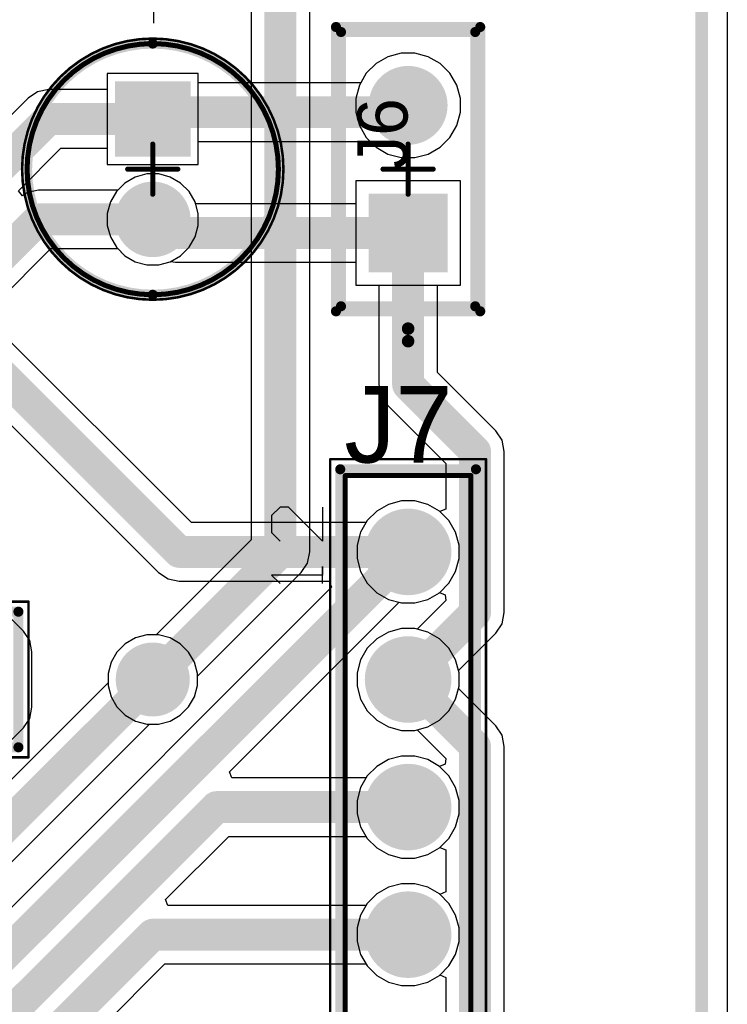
# Model space of a CAD drawing. Header units: millimetres. Extents: x 1.79 to 6.42, y 2.45 to 4.75.
# Tile 33 of 34: x 5.6 to 6.15, y 3.5 to 4.27. Entities that reach past the tile are written whole.
import ezdxf

# ---------------------------------------------------------------- set-up
doc = ezdxf.new("R2010")
doc.units = ezdxf.units.MM
doc.header["$MEASUREMENT"] = 0
for name, color, linetype in [('BottomLayer', 5, 'Continuous'), ('BottomSolder', 6, 'Continuous'), ('Mechanical13', 56, 'Continuous'), ('Mechanical15', 56, 'Continuous'), ('Mechanical16', 56, 'Continuous'), ('Mechanical2', 216, 'Continuous'), ('Mechanical3', 76, 'Continuous'), ('Mechanical5', 56, 'Continuous'), ('MultiLayer', 9, 'Continuous'), ('PadHoleLayer', 156, 'Continuous'), ('TopLayer', 1, 'Continuous'), ('TopOverlay', 2, 'Continuous'), ('TopSolder', 216, 'Continuous'), ('ViaHoleLayer', 16, 'Continuous')]:
    doc.layers.add(name, color=color, linetype=linetype)

# ---------------------------------------------------------------- blocks, each defined once
blk = doc.blocks.new('61301611821_1')
at = {"layer": 'Mechanical15', "const_width": 0.00197}
for points in [[(-0.82264, 0.06102), (0.82264, 0.06102)], [(0.82264, -0.06102), (0.82264, 0.06102)], [(-0.82264, -0.06102), (0.82264, -0.06102)]]:
    blk.add_lwpolyline(points, dxfattribs=at)
at = {"layer": 'Mechanical15', "const_width": 0.000984}
for points in [[(0.82215, 0.06102, 1), (0.82313, 0.06102, 1)], [(0.82215, 0.06102, 1), (0.82313, 0.06102, 1)], [(0.82215, -0.06102, 1), (0.82313, -0.06102, 1)], [(0.82215, -0.06102, 1), (0.82313, -0.06102, 1)]]:
    blk.add_lwpolyline(points, format="xyb", close=True, dxfattribs=at)
at = {"layer": 'TopOverlay', "const_width": 0.00787}
for points in [[(-0.81476, 0.05315), (0.81476, 0.05315)], [(0.81476, -0.05315), (0.81476, 0.05315)], [(-0.81476, -0.05315), (0.81476, -0.05315)]]:
    blk.add_lwpolyline(points, dxfattribs=at)
at = {"layer": 'TopOverlay', "const_width": 0.00394}
for points in [[(0.8128, 0.05315, 1), (0.81673, 0.05315, 1)], [(0.8128, 0.05315, 1), (0.81673, 0.05315, 1)], [(0.8128, -0.05315, 1), (0.81673, -0.05315, 1)], [(0.8128, -0.05315, 1), (0.81673, -0.05315, 1)]]:
    blk.add_lwpolyline(points, format="xyb", close=True, dxfattribs=at)
blk = doc.blocks.new('61301211821_10')
at = {"layer": 'BottomLayer', "const_width": 0.02992}
for points in [[(-0.46496, 0, 1), (-0.43504, 0, 1)], [(-0.36496, 0, 1), (-0.33504, 0, 1)], [(-0.26496, 0, 1), (-0.23504, 0, 1)], [(-0.16496, 0, 1), (-0.13504, 0, 1)], [(-0.06496, 0, 1), (-0.03504, 0, 1)], [(0.03504, 0, 1), (0.06496, 0, 1)], [(0.13504, 0, 1), (0.16496, 0, 1)], [(0.23504, 0, 1), (0.26496, 0, 1)], [(0.33504, 0, 1), (0.36496, 0, 1)], [(0.43504, 0, 1), (0.46496, 0, 1)], [(0.53504, 0, 1), (0.56496, 0, 1)]]:
    blk.add_lwpolyline(points, format="xyb", close=True, dxfattribs=at)
at = {"layer": 'BottomLayer'}
blk.add_solid([(-0.57992, -0.02992), (-0.52008, -0.02992), (-0.57992, 0.02992), (-0.52008, 0.02992)], dxfattribs=at)
at = {"layer": 'BottomSolder', "const_width": 0.03392}
for points in [[(-0.46696, 0, 1), (-0.43304, 0, 1)], [(-0.36696, 0, 1), (-0.33304, 0, 1)], [(-0.26696, 0, 1), (-0.23304, 0, 1)], [(-0.16696, 0, 1), (-0.13304, 0, 1)], [(-0.06696, 0, 1), (-0.03304, 0, 1)], [(0.03304, 0, 1), (0.06696, 0, 1)], [(0.13304, 0, 1), (0.16696, 0, 1)], [(0.23304, 0, 1), (0.26696, 0, 1)], [(0.33304, 0, 1), (0.36696, 0, 1)], [(0.43304, 0, 1), (0.46696, 0, 1)], [(0.53304, 0, 1), (0.56696, 0, 1)]]:
    blk.add_lwpolyline(points, format="xyb", close=True, dxfattribs=at)
at = {"layer": 'BottomSolder'}
blk.add_solid([(-0.58392, -0.03392), (-0.51608, -0.03392), (-0.58392, 0.03392), (-0.51608, 0.03392)], dxfattribs=at)
at = {"layer": 'Mechanical13', "const_width": 0.00394}
for points in [[(-0.60984, 0.04921), (0.60984, 0.04921)], [(-0.60984, 0.04921), (-0.60984, -0.04921)], [(0.60984, 0.04921), (0.60984, -0.04921)], [(-0.60984, -0.04921), (0.60984, -0.04921)]]:
    blk.add_lwpolyline(points, dxfattribs=at)
at = {"layer": 'Mechanical13', "const_width": 0.00197}
for points in [[(-0.61083, 0.04921, 1), (-0.60886, 0.04921, 1)], [(-0.61083, 0.04921, 1), (-0.60886, 0.04921, 1)], [(0.60886, 0.04921, 1), (0.61083, 0.04921, 1)], [(0.60886, 0.04921, 1), (0.61083, 0.04921, 1)], [(-0.61083, -0.04921, 1), (-0.60886, -0.04921, 1)], [(-0.61083, -0.04921, 1), (-0.60886, -0.04921, 1)], [(0.60886, -0.04921, 1), (0.61083, -0.04921, 1)], [(0.60886, -0.04921, 1), (0.61083, -0.04921, 1)]]:
    blk.add_lwpolyline(points, format="xyb", close=True, dxfattribs=at)
at = {"layer": 'Mechanical15', "const_width": 0.00197}
for points in [[(-0.62264, 0.06102), (0.62264, 0.06102)], [(-0.62264, 0.06102), (-0.62264, -0.06102)], [(0.62264, 0.06102), (0.62264, -0.06102)], [(0, 0.01969), (0, -0.01969)], [(-0.01969, 0), (0.01969, 0)], [(-0.62264, -0.06102), (0.62264, -0.06102)]]:
    blk.add_lwpolyline(points, dxfattribs=at)
at = {"layer": 'Mechanical15', "const_width": 0.000984}
for points in [[(-0.62313, 0.06102, 1), (-0.62215, 0.06102, 1)], [(-0.62313, 0.06102, 1), (-0.62215, 0.06102, 1)], [(0.62215, 0.06102, 1), (0.62313, 0.06102, 1)], [(0.62215, 0.06102, 1), (0.62313, 0.06102, 1)], [(-0.00049, 0.01969, 1), (0.00049, 0.01969, 1)], [(-0.02018, 0, 1), (-0.01919, 0, 1)], [(0.01919, 0, 1), (0.02018, 0, 1)], [(-0.00049, -0.01969, 1), (0.00049, -0.01969, 1)], [(-0.62313, -0.06102, 1), (-0.62215, -0.06102, 1)], [(-0.62313, -0.06102, 1), (-0.62215, -0.06102, 1)], [(0.62215, -0.06102, 1), (0.62313, -0.06102, 1)], [(0.62215, -0.06102, 1), (0.62313, -0.06102, 1)]]:
    blk.add_lwpolyline(points, format="xyb", close=True, dxfattribs=at)
at = {"layer": 'MultiLayer', "const_width": 0.02992}
for points in [[(-0.46496, 0, 1), (-0.43504, 0, 1)], [(-0.36496, 0, 1), (-0.33504, 0, 1)], [(-0.26496, 0, 1), (-0.23504, 0, 1)], [(-0.16496, 0, 1), (-0.13504, 0, 1)], [(-0.06496, 0, 1), (-0.03504, 0, 1)], [(0.03504, 0, 1), (0.06496, 0, 1)], [(0.13504, 0, 1), (0.16496, 0, 1)], [(0.23504, 0, 1), (0.26496, 0, 1)], [(0.33504, 0, 1), (0.36496, 0, 1)], [(0.43504, 0, 1), (0.46496, 0, 1)], [(0.53504, 0, 1), (0.56496, 0, 1)]]:
    blk.add_lwpolyline(points, format="xyb", close=True, dxfattribs=at)
at = {"layer": 'MultiLayer'}
blk.add_solid([(-0.57992, -0.02992), (-0.52008, -0.02992), (-0.57992, 0.02992), (-0.52008, 0.02992)], dxfattribs=at)
at = {"layer": 'PadHoleLayer', "const_width": 0.02008}
for points in [[(-0.56004, 0, 1), (-0.53996, 0, 1)], [(-0.46004, 0, 1), (-0.43996, 0, 1)], [(-0.36004, 0, 1), (-0.33996, 0, 1)], [(-0.26004, 0, 1), (-0.23996, 0, 1)], [(-0.16004, 0, 1), (-0.13996, 0, 1)], [(-0.06004, 0, 1), (-0.03996, 0, 1)], [(0.03996, 0, 1), (0.06004, 0, 1)], [(0.13996, 0, 1), (0.16004, 0, 1)], [(0.23996, 0, 1), (0.26004, 0, 1)], [(0.33996, 0, 1), (0.36004, 0, 1)], [(0.43996, 0, 1), (0.46004, 0, 1)], [(0.53996, 0, 1), (0.56004, 0, 1)]]:
    blk.add_lwpolyline(points, format="xyb", close=True, dxfattribs=at)
at = {"layer": 'TopLayer', "const_width": 0.02992}
for points in [[(-0.46496, 0, 1), (-0.43504, 0, 1)], [(-0.36496, 0, 1), (-0.33504, 0, 1)], [(-0.26496, 0, 1), (-0.23504, 0, 1)], [(-0.16496, 0, 1), (-0.13504, 0, 1)], [(-0.06496, 0, 1), (-0.03504, 0, 1)], [(0.03504, 0, 1), (0.06496, 0, 1)], [(0.13504, 0, 1), (0.16496, 0, 1)], [(0.23504, 0, 1), (0.26496, 0, 1)], [(0.33504, 0, 1), (0.36496, 0, 1)], [(0.43504, 0, 1), (0.46496, 0, 1)], [(0.53504, 0, 1), (0.56496, 0, 1)]]:
    blk.add_lwpolyline(points, format="xyb", close=True, dxfattribs=at)
at = {"layer": 'TopLayer'}
blk.add_solid([(-0.57992, -0.02992), (-0.52008, -0.02992), (-0.57992, 0.02992), (-0.52008, 0.02992)], dxfattribs=at)
at = {"layer": 'TopOverlay'}
for p, q in [((-0.55082, 0.10692), (-0.55748, 0.10025)), ((-0.55082, 0.06693), (-0.55082, 0.10692)), ((0.53186, 0.10692), (0.5252, 0.10025)), ((0.53186, 0.06693), (0.53186, 0.10692)), ((0.56518, 0.10692), (0.55852, 0.10025)), ((0.57851, 0.10692), (0.56518, 0.10692)), ((0.58518, 0.10025), (0.57851, 0.10692)), ((0.55852, 0.06693), (0.58518, 0.09359)), ((0.58518, 0.09359), (0.58518, 0.10025)), ((-0.55748, 0.06693), (-0.54415, 0.06693)), ((-0.54415, 0.06693), (-0.55082, 0.06693)), ((0.5252, 0.06693), (0.53853, 0.06693)), ((0.53853, 0.06693), (0.53186, 0.06693)), ((0.58518, 0.06693), (0.55852, 0.06693))]:
    blk.add_line(p, q, dxfattribs=at)
at = {"layer": 'TopOverlay', "const_width": 0.00787}
for points in [[(-0.61476, 0.05315), (0.61476, 0.05315)], [(-0.61476, 0.05315), (-0.61476, -0.05315)], [(0.61476, 0.05315), (0.61476, -0.05315)], [(-0.61476, -0.05315), (0.61476, -0.05315)]]:
    blk.add_lwpolyline(points, dxfattribs=at)
at = {"layer": 'TopOverlay', "const_width": 0.00394}
for points in [[(-0.61673, 0.05315, 1), (-0.6128, 0.05315, 1)], [(-0.61673, 0.05315, 1), (-0.6128, 0.05315, 1)], [(0.6128, 0.05315, 1), (0.61673, 0.05315, 1)], [(0.6128, 0.05315, 1), (0.61673, 0.05315, 1)], [(-0.61673, -0.05315, 1), (-0.6128, -0.05315, 1)], [(-0.61673, -0.05315, 1), (-0.6128, -0.05315, 1)], [(0.6128, -0.05315, 1), (0.61673, -0.05315, 1)], [(0.6128, -0.05315, 1), (0.61673, -0.05315, 1)]]:
    blk.add_lwpolyline(points, format="xyb", close=True, dxfattribs=at)
at = {"layer": 'TopSolder', "const_width": 0.03392}
for points in [[(-0.46696, 0, 1), (-0.43304, 0, 1)], [(-0.36696, 0, 1), (-0.33304, 0, 1)], [(-0.26696, 0, 1), (-0.23304, 0, 1)], [(-0.16696, 0, 1), (-0.13304, 0, 1)], [(-0.06696, 0, 1), (-0.03304, 0, 1)], [(0.03304, 0, 1), (0.06696, 0, 1)], [(0.13304, 0, 1), (0.16696, 0, 1)], [(0.23304, 0, 1), (0.26696, 0, 1)], [(0.33304, 0, 1), (0.36696, 0, 1)], [(0.43304, 0, 1), (0.46696, 0, 1)], [(0.53304, 0, 1), (0.56696, 0, 1)]]:
    blk.add_lwpolyline(points, format="xyb", close=True, dxfattribs=at)
at = {"layer": 'TopSolder'}
blk.add_solid([(-0.58392, -0.03392), (-0.51608, -0.03392), (-0.58392, 0.03392), (-0.51608, 0.03392)], dxfattribs=at)
blk = doc.blocks.new('FP_TSW_102_07_G_S_MFG_34')
at = {"layer": 'BottomLayer', "const_width": 0.03091}
blk.add_lwpolyline([(0.03455, 0, 1), (0.06545, 0, 1)], format="xyb", close=True, dxfattribs=at)
at = {"layer": 'BottomLayer'}
blk.add_solid([(-0.08091, -0.03091), (-0.01909, -0.03091), (-0.08091, 0.03091), (-0.01909, 0.03091)], dxfattribs=at)
at = {"layer": 'BottomSolder', "const_width": 0.03091}
blk.add_lwpolyline([(0.03455, 0, 1), (0.06545, 0, 1)], format="xyb", close=True, dxfattribs=at)
at = {"layer": 'BottomSolder'}
blk.add_solid([(-0.08091, -0.03091), (-0.01909, -0.03091), (-0.08091, 0.03091), (-0.01909, 0.03091)], dxfattribs=at)
at = {"layer": 'Mechanical16', "const_width": 0.00394}
for points in [[(0, 0.01968), (0, -0.01969)], [(-0.01968, 0), (0.01969, 0)]]:
    blk.add_lwpolyline(points, dxfattribs=at)
at = {"layer": 'Mechanical16', "const_width": 0.00197}
for points in [[(-0.00098, 0.01968, 1), (0.00098, 0.01968, 1)], [(-0.02067, 0, 1), (-0.0187, 0, 1)], [(0.0187, 0, 1), (0.02067, 0, 1)], [(-0.00098, -0.01969, 1), (0.00098, -0.01969, 1)]]:
    blk.add_lwpolyline(points, format="xyb", close=True, dxfattribs=at)
at = {"layer": 'Mechanical2', "const_width": 0.00787}
for points in [[(-0.10748, 0.05256), (0.10748, 0.05256)], [(-0.10748, 0.05256), (-0.10748, -0.05256)], [(0.10748, 0.05256), (0.10748, -0.05256)], [(-0.10748, -0.05256), (0.10748, -0.05256)]]:
    blk.add_lwpolyline(points, dxfattribs=at)
at = {"layer": 'Mechanical2', "const_width": 0.00394}
for points in [[(-0.10945, 0.05256, 1), (-0.10551, 0.05256, 1)], [(-0.10945, 0.05256, 1), (-0.10551, 0.05256, 1)], [(0.10551, 0.05256, 1), (0.10945, 0.05256, 1)], [(0.10551, 0.05256, 1), (0.10945, 0.05256, 1)], [(-0.10945, -0.05256, 1), (-0.10551, -0.05256, 1)], [(-0.10945, -0.05256, 1), (-0.10551, -0.05256, 1)], [(0.10551, -0.05256, 1), (0.10945, -0.05256, 1)], [(0.10551, -0.05256, 1), (0.10945, -0.05256, 1)]]:
    blk.add_lwpolyline(points, format="xyb", close=True, dxfattribs=at)
at = {"layer": 'Mechanical3', "const_width": 0.00787}
for points in [[(-0.11142, 0.0565), (0.11142, 0.0565)], [(-0.11142, 0.0565), (-0.11142, -0.0565)], [(0.11142, 0.0565), (0.11142, -0.0565)], [(-0.11142, -0.0565), (0.11142, -0.0565)]]:
    blk.add_lwpolyline(points, dxfattribs=at)
at = {"layer": 'Mechanical3', "const_width": 0.00394}
for points in [[(-0.11339, 0.0565, 1), (-0.10945, 0.0565, 1)], [(-0.11339, 0.0565, 1), (-0.10945, 0.0565, 1)], [(0.10945, 0.0565, 1), (0.11339, 0.0565, 1)], [(0.10945, 0.0565, 1), (0.11339, 0.0565, 1)], [(-0.11339, -0.0565, 1), (-0.10945, -0.0565, 1)], [(-0.11339, -0.0565, 1), (-0.10945, -0.0565, 1)], [(0.10945, -0.0565, 1), (0.11339, -0.0565, 1)], [(0.10945, -0.0565, 1), (0.11339, -0.0565, 1)]]:
    blk.add_lwpolyline(points, format="xyb", close=True, dxfattribs=at)
at = {"layer": 'Mechanical5', "const_width": 0.00787}
for points in [[(-0.11142, 0.0565), (0.11142, 0.0565)], [(-0.11142, 0.0565), (-0.11142, -0.0565)], [(0.11142, 0.0565), (0.11142, -0.0565)], [(-0.11142, -0.0565), (0.11142, -0.0565)]]:
    blk.add_lwpolyline(points, dxfattribs=at)
at = {"layer": 'Mechanical5', "const_width": 0.00394}
for points in [[(-0.11339, 0.0565, 1), (-0.10945, 0.0565, 1)], [(-0.11339, 0.0565, 1), (-0.10945, 0.0565, 1)], [(0.10945, 0.0565, 1), (0.11339, 0.0565, 1)], [(0.10945, 0.0565, 1), (0.11339, 0.0565, 1)], [(-0.11339, -0.0565, 1), (-0.10945, -0.0565, 1)], [(-0.11339, -0.0565, 1), (-0.10945, -0.0565, 1)], [(0.10945, -0.0565, 1), (0.11339, -0.0565, 1)], [(0.10945, -0.0565, 1), (0.11339, -0.0565, 1)]]:
    blk.add_lwpolyline(points, format="xyb", close=True, dxfattribs=at)
at = {"layer": 'MultiLayer', "const_width": 0.03091}
blk.add_lwpolyline([(0.03455, 0, 1), (0.06545, 0, 1)], format="xyb", close=True, dxfattribs=at)
at = {"layer": 'MultiLayer'}
blk.add_solid([(-0.08091, -0.03091), (-0.01909, -0.03091), (-0.08091, 0.03091), (-0.01909, 0.03091)], dxfattribs=at)
at = {"layer": 'PadHoleLayer', "const_width": 0.02008}
for points in [[(-0.06004, 0, 1), (-0.03996, 0, 1)], [(0.03996, 0, 1), (0.06004, 0, 1)]]:
    blk.add_lwpolyline(points, format="xyb", close=True, dxfattribs=at)
at = {"layer": 'TopLayer', "const_width": 0.03091}
blk.add_lwpolyline([(0.03455, 0, 1), (0.06545, 0, 1)], format="xyb", close=True, dxfattribs=at)
at = {"layer": 'TopLayer'}
blk.add_solid([(-0.08091, -0.03091), (-0.01909, -0.03091), (-0.08091, 0.03091), (-0.01909, 0.03091)], dxfattribs=at)
at = {"layer": 'TopOverlay', "const_width": 0.00787}
for points in [[(-0.10748, 0.05256), (0.10748, 0.05256)], [(-0.10748, 0.05256), (-0.10748, -0.05256)], [(0.10748, 0.05256), (0.10748, -0.05256)], [(-0.10748, -0.05256), (0.10748, -0.05256)]]:
    blk.add_lwpolyline(points, dxfattribs=at)
at = {"layer": 'TopOverlay'}
for points, const_width in [([(-0.10945, 0.05256, 1), (-0.10551, 0.05256, 1)], 0.00394), ([(-0.10945, 0.05256, 1), (-0.10551, 0.05256, 1)], 0.00394), ([(0.10551, 0.05256, 1), (0.10945, 0.05256, 1)], 0.00394), ([(0.10551, 0.05256, 1), (0.10945, 0.05256, 1)], 0.00394), ([(-0.125, 0, 1), (-0.13484, 0, 1)], 0.00984), ([(-0.1373, 0, 1), (-0.13238, 0, 1)], 0.00492), ([(-0.12746, 0, 1), (-0.12254, 0, 1)], 0.00492), ([(-0.10945, -0.05256, 1), (-0.10551, -0.05256, 1)], 0.00394), ([(-0.10945, -0.05256, 1), (-0.10551, -0.05256, 1)], 0.00394), ([(0.10551, -0.05256, 1), (0.10945, -0.05256, 1)], 0.00394), ([(0.10551, -0.05256, 1), (0.10945, -0.05256, 1)], 0.00394)]:
    blk.add_lwpolyline(points, format="xyb", close=True, dxfattribs=dict(at, const_width=const_width))
at = {"layer": 'TopSolder', "const_width": 0.03091}
blk.add_lwpolyline([(0.03455, 0, 1), (0.06545, 0, 1)], format="xyb", close=True, dxfattribs=at)
at = {"layer": 'TopSolder'}
blk.add_solid([(-0.08091, -0.03091), (-0.01909, -0.03091), (-0.08091, 0.03091), (-0.01909, 0.03091)], dxfattribs=at)
at = {"layer": 'Mechanical5'}
blk.add_text('J6', height=0.03937, dxfattribs=at).set_placement((-0.00008, 0.00042))
blk = doc.blocks.new('CAPPR55_200_1100X500X1200_50')
at = {"layer": 'BottomLayer', "const_width": 0.02559}
blk.add_lwpolyline([(0.02657, 0, 1), (0.05217, 0, 1)], format="xyb", close=True, dxfattribs=at)
at = {"layer": 'BottomLayer'}
blk.add_solid([(-0.06496, -0.02559), (-0.01378, -0.02559), (-0.06496, 0.02559), (-0.01378, 0.02559)], dxfattribs=at)
at = {"layer": 'BottomSolder', "const_width": 0.02959}
blk.add_lwpolyline([(0.02457, 0, 1), (0.05417, 0, 1)], format="xyb", close=True, dxfattribs=at)
at = {"layer": 'BottomSolder'}
blk.add_solid([(-0.06896, -0.02959), (-0.00978, -0.02959), (-0.06896, 0.02959), (-0.00978, 0.02959)], dxfattribs=at)
at = {"layer": 'Mechanical13'}
for points, const_width in [([(0.09843, 0, 1), (-0.09843, 0, 1)], 0.00394), ([(-0.09941, 0, 1), (-0.09744, 0, 1)], 0.00197), ([(0.09744, 0, 1), (0.09941, 0, 1)], 0.00197)]:
    blk.add_lwpolyline(points, format="xyb", close=True, dxfattribs=dict(at, const_width=const_width))
at = {"layer": 'Mechanical15'}
for points, const_width in [([(0.10236, 0, 1), (-0.10236, 0, 1)], 0.00197), ([(-0.00098, 0.01969, 1), (0.00098, 0.01969, 1)], 0.00197), ([(-0.10285, 0, 1), (-0.10187, 0, 1)], 0.000984), ([(-0.02067, 0, 1), (-0.0187, 0, 1)], 0.00197), ([(0.0187, 0, 1), (0.02067, 0, 1)], 0.00197), ([(0.10187, 0, 1), (0.10285, 0, 1)], 0.000984), ([(-0.00098, -0.01968, 1), (0.00098, -0.01968, 1)], 0.00197)]:
    blk.add_lwpolyline(points, format="xyb", close=True, dxfattribs=dict(at, const_width=const_width))
at = {"layer": 'Mechanical15', "const_width": 0.00394}
for points in [[(0, -0.01968), (0, 0.01969)], [(0.01968, 0), (-0.01969, 0)]]:
    blk.add_lwpolyline(points, dxfattribs=at)
at = {"layer": 'MultiLayer', "const_width": 0.02559}
blk.add_lwpolyline([(0.02657, 0, 1), (0.05217, 0, 1)], format="xyb", close=True, dxfattribs=at)
at = {"layer": 'MultiLayer'}
blk.add_solid([(-0.06496, -0.02559), (-0.01378, -0.02559), (-0.06496, 0.02559), (-0.01378, 0.02559)], dxfattribs=at)
at = {"layer": 'PadHoleLayer', "const_width": 0.01575}
for points in [[(-0.04724, 0, 1), (-0.0315, 0, 1)], [(0.0315, 0, 1), (0.04724, 0, 1)]]:
    blk.add_lwpolyline(points, format="xyb", close=True, dxfattribs=at)
at = {"layer": 'TopLayer', "const_width": 0.02559}
blk.add_lwpolyline([(0.02657, 0, 1), (0.05217, 0, 1)], format="xyb", close=True, dxfattribs=at)
at = {"layer": 'TopLayer'}
blk.add_solid([(-0.06496, -0.02559), (-0.01378, -0.02559), (-0.06496, 0.02559), (-0.01378, 0.02559)], dxfattribs=at)
at = {"layer": 'TopOverlay'}
for p, q in [((-0.13418, 0.02018), (-0.13418, -0.01918)), ((-0.15386, 0.0005), (-0.1145, 0.0005))]:
    blk.add_line(p, q, dxfattribs=at)
for points, const_width in [([(0.09843, 0, 1), (-0.09843, 0, 1)], 0.00787), ([(-0.10039, 0, 1), (-0.09646, 0, 1)], 0.00394), ([(0.09646, 0, 1), (0.10039, 0, 1)], 0.00394)]:
    blk.add_lwpolyline(points, format="xyb", close=True, dxfattribs=dict(at, const_width=const_width))
at = {"layer": 'TopSolder', "const_width": 0.02959}
blk.add_lwpolyline([(0.02457, 0, 1), (0.05417, 0, 1)], format="xyb", close=True, dxfattribs=at)
at = {"layer": 'TopSolder'}
blk.add_solid([(-0.06896, -0.02959), (-0.00978, -0.02959), (-0.06896, 0.02959), (-0.00978, 0.02959)], dxfattribs=at)

msp = doc.modelspace()

# ---------------------------------------------------------------- linework, layer by layer
at = {"layer": 'BottomLayer'}
for p, q in [((6.15, 4.75), (6.15, 2.45)), ((5.88421, 4.23812), (5.87488, 4.23273)), ((5.89461, 4.24091), (5.88421, 4.23812)), ((5.90539, 4.24091), (5.89461, 4.24091)), ((5.91579, 4.23812), (5.90539, 4.24091)), ((5.92512, 4.23273), (5.91579, 4.23812)), ((5.7303, 3.87294), (5.36996, 4.23328)), ((5.87488, 4.23273), (5.86727, 4.22512)), ((5.93273, 4.22512), (5.92512, 4.23273)), ((5.73559, 4.22496), (5.66441, 4.22496)), ((5.66441, 4.22496), (5.66441, 4.15378)), ((5.73559, 4.21763), (5.73559, 4.22496)), ((5.86727, 4.22512), (5.86294, 4.21763)), ((5.93812, 4.21579), (5.93273, 4.22512)), ((5.86294, 4.21763), (5.73559, 4.21763)), ((5.94091, 4.20539), (5.93812, 4.21579)), ((5.94091, 4.19461), (5.94091, 4.20539)), ((5.93812, 4.18421), (5.94091, 4.19461)), ((5.93273, 4.17488), (5.93812, 4.18421)), ((5.73559, 4.15378), (5.73559, 4.17174)), ((5.73559, 4.17174), (5.87041, 4.17174)), ((5.87041, 4.17174), (5.87488, 4.16727)), ((5.92512, 4.16727), (5.93273, 4.17488)), ((5.87488, 4.16727), (5.88421, 4.16188)), ((5.88421, 4.16188), (5.89461, 4.15909)), ((5.90539, 4.15909), (5.91579, 4.16188)), ((5.91579, 4.16188), (5.92512, 4.16727)), ((5.66441, 4.15378), (5.73559, 4.15378)), ((5.89461, 4.15909), (5.90539, 4.15909)), ((5.69531, 4.14622), (5.68626, 4.1438)), ((5.70469, 4.14622), (5.69531, 4.14622)), ((5.71374, 4.1438), (5.70469, 4.14622)), ((5.67815, 4.13911), (5.67152, 4.13248)), ((5.68626, 4.1438), (5.67815, 4.13911)), ((5.72185, 4.13911), (5.71374, 4.1438)), ((5.72848, 4.13248), (5.72185, 4.13911)), ((5.94091, 4.14091), (5.85909, 4.14091)), ((5.85909, 4.14091), (5.85909, 4.12294)), ((5.94091, 4.05909), (5.94091, 4.14091)), ((5.67152, 4.13248), (5.66683, 4.12437)), ((5.73317, 4.12437), (5.72848, 4.13248)), ((5.66683, 4.12437), (5.66441, 4.11532)), ((5.73355, 4.12294), (5.73317, 4.12437)), ((5.85909, 4.12294), (5.73355, 4.12294)), ((5.66441, 4.11532), (5.66441, 4.10594)), ((5.66441, 4.10594), (5.66683, 4.09689)), ((5.66683, 4.09689), (5.67152, 4.08878)), ((5.67152, 4.08878), (5.67815, 4.08215)), ((5.67815, 4.08215), (5.68626, 4.07746)), ((5.68626, 4.07746), (5.69531, 4.07504)), ((5.69531, 4.07504), (5.70469, 4.07504)), ((5.70469, 4.07504), (5.71374, 4.07746)), ((5.71374, 4.07746), (5.71423, 4.07775)), ((5.71423, 4.07775), (5.71771, 4.07706)), ((5.71771, 4.07706), (5.85909, 4.07706)), ((5.85909, 4.07706), (5.85909, 4.05909)), ((5.85909, 4.05909), (5.87706, 4.05909)), ((5.87706, 4.05909), (5.87706, 3.98115)), ((5.92294, 3.99065), (5.92294, 4.05909)), ((5.92294, 4.05909), (5.94091, 4.05909)), ((5.54205, 3.9963), (5.70457, 3.83378)), ((5.96864, 3.94495), (5.92294, 3.99065)), ((5.87706, 3.98115), (5.87881, 3.97237)), ((5.87881, 3.97237), (5.88378, 3.96493)), ((5.88378, 3.96493), (5.92948, 3.91923)), ((5.97362, 3.93751), (5.96864, 3.94495)), ((5.97536, 3.92873), (5.97362, 3.93751)), ((5.97536, 3.80242), (5.97536, 3.92873)), ((5.92948, 3.91923), (5.92948, 3.88351)), ((5.89474, 3.88992), (5.88459, 3.8872)), ((5.90526, 3.88992), (5.89474, 3.88992)), ((5.91541, 3.8872), (5.90526, 3.88992)), ((5.87549, 3.88194), (5.86806, 3.87451)), ((5.88459, 3.8872), (5.87549, 3.88194)), ((5.92451, 3.88194), (5.91541, 3.8872)), ((5.92486, 3.8816), (5.92451, 3.88194)), ((5.92948, 3.88351), (5.92486, 3.8816)), ((5.86806, 3.87451), (5.86715, 3.87294)), ((5.86715, 3.87294), (5.7303, 3.87294)), ((5.70457, 3.83378), (5.71202, 3.82881)), ((5.71202, 3.82881), (5.72079, 3.82706)), ((5.84, 3.82244), (5.0905, 3.07294)), ((5.72079, 3.82706), (5.83808, 3.82706)), ((5.83808, 3.82706), (5.84, 3.82244)), ((5.90526, 3.81008), (5.91541, 3.8128)), ((5.91541, 3.8128), (5.92451, 3.81806)), ((5.92451, 3.81806), (5.92455, 3.81809)), ((5.92455, 3.81809), (5.929, 3.81631)), ((5.929, 3.81631), (5.92943, 3.81187)), ((5.76, 3.67756), (5.89299, 3.81055)), ((5.89299, 3.81055), (5.89474, 3.81008)), ((5.89474, 3.81008), (5.90526, 3.81008)), ((5.92943, 3.81187), (5.90701, 3.78945)), ((5.97362, 3.79364), (5.97536, 3.80242)), ((5.89474, 3.78992), (5.88459, 3.7872)), ((5.90526, 3.78992), (5.89474, 3.78992)), ((5.90701, 3.78945), (5.90526, 3.78992)), ((5.96864, 3.7862), (5.97362, 3.79364)), ((5.68649, 3.78261), (5.67851, 3.77801)), ((5.69539, 3.785), (5.68649, 3.78261)), ((5.70461, 3.785), (5.69539, 3.785)), ((5.71351, 3.78261), (5.70461, 3.785)), ((5.72149, 3.77801), (5.71351, 3.78261)), ((5.87549, 3.78194), (5.86806, 3.77451)), ((5.88459, 3.7872), (5.87549, 3.78194)), ((5.93945, 3.75701), (5.96864, 3.7862)), ((5.67851, 3.77801), (5.67199, 3.77149)), ((5.72801, 3.77149), (5.72149, 3.77801)), ((5.86806, 3.77451), (5.8628, 3.76541)), ((5.67199, 3.77149), (5.66739, 3.76351)), ((5.73261, 3.76351), (5.72801, 3.77149)), ((5.66739, 3.76351), (5.665, 3.75461)), ((5.735, 3.75461), (5.73261, 3.76351)), ((5.8628, 3.76541), (5.86008, 3.75526)), ((5.665, 3.75461), (5.665, 3.74744)), ((5.735, 3.74539), (5.735, 3.75461)), ((5.86008, 3.75526), (5.86008, 3.74474)), ((5.93992, 3.75526), (5.93945, 3.75701)), ((5.93992, 3.74474), (5.93992, 3.75526)), ((5.665, 3.74744), (5.47278, 3.55523)), ((5.73261, 3.73649), (5.735, 3.74539)), ((5.86008, 3.74474), (5.8628, 3.73459)), ((5.93945, 3.74299), (5.93992, 3.74474)), ((5.96864, 3.7138), (5.93945, 3.74299)), ((5.72801, 3.72851), (5.73261, 3.73649)), ((5.72149, 3.72199), (5.72801, 3.72851)), ((5.8628, 3.73459), (5.86806, 3.72549)), ((5.71351, 3.71739), (5.72149, 3.72199)), ((5.86806, 3.72549), (5.87549, 3.71806)), ((5.49851, 3.51607), (5.69744, 3.715)), ((5.69744, 3.715), (5.70461, 3.715)), ((5.70461, 3.715), (5.71351, 3.71739)), ((5.87549, 3.71806), (5.88459, 3.7128)), ((5.88459, 3.7128), (5.89474, 3.71008)), ((5.97362, 3.70636), (5.96864, 3.7138)), ((5.89474, 3.71008), (5.90526, 3.71008)), ((5.90526, 3.71008), (5.90701, 3.71055)), ((5.90701, 3.71055), (5.92943, 3.68813)), ((5.97536, 3.69758), (5.97362, 3.70636)), ((5.97536, 3.30242), (5.97536, 3.69758)), ((5.89474, 3.68992), (5.88459, 3.6872)), ((5.90526, 3.68992), (5.89474, 3.68992)), ((5.91541, 3.6872), (5.90526, 3.68992)), ((5.87549, 3.68194), (5.86806, 3.67451)), ((5.88459, 3.6872), (5.87549, 3.68194)), ((5.92451, 3.68194), (5.91541, 3.6872)), ((5.92455, 3.68191), (5.92451, 3.68194)), ((5.929, 3.68369), (5.92455, 3.68191)), ((5.92943, 3.68813), (5.929, 3.68369)), ((5.76192, 3.67294), (5.76, 3.67756)), ((5.86806, 3.67451), (5.86715, 3.67294)), ((5.86715, 3.67294), (5.76192, 3.67294)), ((5.71, 3.57756), (5.7595, 3.62706)), ((5.7595, 3.62706), (5.86715, 3.62706)), ((5.86715, 3.62706), (5.86806, 3.62549)), ((5.86806, 3.62549), (5.87549, 3.61806)), ((5.87549, 3.61806), (5.88459, 3.6128)), ((5.88459, 3.6128), (5.89474, 3.61008)), ((5.90526, 3.61008), (5.91541, 3.6128)), ((5.91541, 3.6128), (5.92451, 3.61806)), ((5.92451, 3.61806), (5.92486, 3.6184)), ((5.92486, 3.6184), (5.92948, 3.61649)), ((5.92948, 3.61649), (5.92948, 3.58351)), ((5.89474, 3.61008), (5.90526, 3.61008)), ((5.89474, 3.58992), (5.88459, 3.5872)), ((5.90526, 3.58992), (5.89474, 3.58992)), ((5.91541, 3.5872), (5.90526, 3.58992)), ((5.87549, 3.58194), (5.86806, 3.57451)), ((5.88459, 3.5872), (5.87549, 3.58194)), ((5.92451, 3.58194), (5.91541, 3.5872)), ((5.92486, 3.5816), (5.92451, 3.58194)), ((5.92948, 3.58351), (5.92486, 3.5816)), ((5.71192, 3.57294), (5.71, 3.57756)), ((5.86806, 3.57451), (5.86715, 3.57294)), ((5.86715, 3.57294), (5.71192, 3.57294)), ((5.61745, 3.435), (5.7095, 3.52706)), ((5.7095, 3.52706), (5.86715, 3.52706)), ((5.86715, 3.52706), (5.86806, 3.52549)), ((5.86806, 3.52549), (5.87549, 3.51806)), ((5.87549, 3.51806), (5.88459, 3.5128)), ((5.88459, 3.5128), (5.89474, 3.51008)), ((5.90526, 3.51008), (5.91541, 3.5128)), ((5.91541, 3.5128), (5.92451, 3.51806)), ((5.92451, 3.51806), (5.92486, 3.5184)), ((5.92486, 3.5184), (5.92948, 3.51649)), ((5.92948, 3.51649), (5.92948, 3.48351)), ((5.89474, 3.51008), (5.90526, 3.51008))]:
    msp.add_line(p, q, dxfattribs=at)
at = {"layer": 'BottomLayer', "const_width": 0.025}
for points in [[(5.35374, 4.21706), (5.72079, 3.85)], [(5.7, 4.18937), (5.70531, 4.19468)], [(5.70531, 4.19468), (5.89468, 4.19468)], [(5.89468, 4.19468), (5.9, 4.2)], [(5.7, 4.11063), (5.70708, 4.11063)], [(5.70708, 4.11063), (5.71771, 4.1)], [(5.71771, 4.1), (5.9, 4.1)], [(5.9, 3.98115), (5.9, 4.1)], [(5.9, 3.98115), (5.95242, 3.92873)], [(5.95242, 3.80242), (5.95242, 3.92873)], [(5.1, 3.05), (5.9, 3.85)], [(5.72079, 3.85), (5.9, 3.85)], [(5.9, 3.75), (5.95242, 3.80242)], [(5.48229, 3.53229), (5.7, 3.75)], [(5.9, 3.75), (5.95242, 3.69758)], [(5.95242, 3.30242), (5.95242, 3.69758)], [(5.115, 3.015), (5.75, 3.65)], [(5.75, 3.65), (5.9, 3.65)], [(5.13, 2.98), (5.7, 3.55)], [(5.7, 3.55), (5.9, 3.55)]]:
    msp.add_lwpolyline(points, dxfattribs=at)
at = {"layer": 'BottomLayer'}
for points, const_width in [([(5.69907, 4.19468, 1), (5.71157, 4.19468, 1)], 0.0125), ([(5.69907, 4.19468, 1), (5.71157, 4.19468, 1)], 0.0125), ([(5.88844, 4.19468, 1), (5.90093, 4.19468, 1)], 0.0125), ([(5.88844, 4.19468, 1), (5.90093, 4.19468, 1)], 0.0125), ([(5.89375, 4.2, 1), (5.90625, 4.2, 1)], 0.0125), ([(5.69375, 4.18937, 1), (5.70625, 4.18937, 1)], 0.0125), ([(5.69375, 4.11063, 1), (5.70625, 4.11063, 1)], 0.0125), ([(5.70083, 4.11063, 1), (5.71333, 4.11063, 1)], 0.0125), ([(5.70083, 4.11063, 1), (5.71333, 4.11063, 1)], 0.0125), ([(5.71146, 4.1, 1), (5.72396, 4.1, 1)], 0.0125), ([(5.71146, 4.1, 1), (5.72396, 4.1, 1)], 0.0125), ([(5.89375, 4.1, 1), (5.90625, 4.1, 1)], 0.0125), ([(5.89375, 4.1, 1), (5.90625, 4.1, 1)], 0.0125), ([(5.89375, 3.98115, 1), (5.90625, 3.98115, 1)], 0.0125), ([(5.89375, 3.98115, 1), (5.90625, 3.98115, 1)], 0.0125), ([(5.94617, 3.92873, 1), (5.95867, 3.92873, 1)], 0.0125), ([(5.94617, 3.92873, 1), (5.95867, 3.92873, 1)], 0.0125), ([(5.71454, 3.85, 1), (5.72704, 3.85, 1)], 0.0125), ([(5.71454, 3.85, 1), (5.72704, 3.85, 1)], 0.0125), ([(5.89375, 3.85, 1), (5.90625, 3.85, 1)], 0.0125), ([(5.89375, 3.85, 1), (5.90625, 3.85, 1)], 0.0125), ([(5.94617, 3.80242, 1), (5.95867, 3.80242, 1)], 0.0125), ([(5.94617, 3.80242, 1), (5.95867, 3.80242, 1)], 0.0125), ([(5.6875, 3.75, 1), (5.7125, 3.75, 1)], 0.025), ([(5.69375, 3.75, 1), (5.70625, 3.75, 1)], 0.0125), ([(5.89375, 3.75, 1), (5.90625, 3.75, 1)], 0.0125), ([(5.89375, 3.75, 1), (5.90625, 3.75, 1)], 0.0125), ([(5.94617, 3.69758, 1), (5.95867, 3.69758, 1)], 0.0125), ([(5.94617, 3.69758, 1), (5.95867, 3.69758, 1)], 0.0125), ([(5.74375, 3.65, 1), (5.75625, 3.65, 1)], 0.0125), ([(5.74375, 3.65, 1), (5.75625, 3.65, 1)], 0.0125), ([(5.89375, 3.65, 1), (5.90625, 3.65, 1)], 0.0125), ([(5.69375, 3.55, 1), (5.70625, 3.55, 1)], 0.0125), ([(5.69375, 3.55, 1), (5.70625, 3.55, 1)], 0.0125), ([(5.89375, 3.55, 1), (5.90625, 3.55, 1)], 0.0125)]:
    msp.add_lwpolyline(points, format="xyb", close=True, dxfattribs=dict(at, const_width=const_width))
at = {"layer": 'BottomSolder', "const_width": 0.029}
msp.add_lwpolyline([(5.6855, 3.75, 1), (5.7145, 3.75, 1)], format="xyb", close=True, dxfattribs=at)
at = {"layer": 'MultiLayer', "const_width": 0.025}
msp.add_lwpolyline([(5.6875, 3.75, 1), (5.7125, 3.75, 1)], format="xyb", close=True, dxfattribs=at)
at = {"layer": 'TopLayer'}
for p, q in [((6.15, 4.75), (6.15, 2.45)), ((5.82294, 3.85), (5.82294, 4.5)), ((5.77706, 4.4905), (5.77706, 3.8595)), ((5.88421, 4.23812), (5.87488, 4.23273)), ((5.89461, 4.24091), (5.88421, 4.23812)), ((5.90539, 4.24091), (5.89461, 4.24091)), ((5.91579, 4.23812), (5.90539, 4.24091)), ((5.92512, 4.23273), (5.91579, 4.23812)), ((5.87488, 4.23273), (5.86727, 4.22512)), ((5.93273, 4.22512), (5.92512, 4.23273)), ((5.73559, 4.22496), (5.66441, 4.22496)), ((5.66441, 4.22496), (5.66441, 4.21231)), ((5.73559, 4.15378), (5.73559, 4.22496)), ((5.86727, 4.22512), (5.86188, 4.21579)), ((5.93812, 4.21579), (5.93273, 4.22512)), ((5.86188, 4.21579), (5.85909, 4.20539)), ((5.94091, 4.20539), (5.93812, 4.21579)), ((5.6098, 4.21056), (5.60235, 4.20559)), ((5.61858, 4.21231), (5.6098, 4.21056)), ((5.66441, 4.21231), (5.61858, 4.21231)), ((5.60235, 4.20559), (5.43372, 4.03696)), ((5.85909, 4.20539), (5.85909, 4.19461)), ((5.94091, 4.19461), (5.94091, 4.20539)), ((5.85909, 4.19461), (5.86188, 4.18421)), ((5.93812, 4.18421), (5.94091, 4.19461)), ((5.86188, 4.18421), (5.86727, 4.17488)), ((5.93273, 4.17488), (5.93812, 4.18421)), ((5.86727, 4.17488), (5.87488, 4.16727)), ((5.92512, 4.16727), (5.93273, 4.17488)), ((5.59473, 4.13308), (5.62808, 4.16643)), ((5.62808, 4.16643), (5.66441, 4.16643)), ((5.66441, 4.16643), (5.66441, 4.15378)), ((5.87488, 4.16727), (5.88421, 4.16188)), ((5.88421, 4.16188), (5.89461, 4.15909)), ((5.90539, 4.15909), (5.91579, 4.16188)), ((5.91579, 4.16188), (5.92512, 4.16727)), ((5.66441, 4.15378), (5.73559, 4.15378)), ((5.89461, 4.15909), (5.90539, 4.15909)), ((5.69531, 4.14622), (5.68626, 4.1438)), ((5.70469, 4.14622), (5.69531, 4.14622)), ((5.71374, 4.1438), (5.70469, 4.14622)), ((5.67815, 4.13911), (5.67261, 4.13357)), ((5.68626, 4.1438), (5.67815, 4.13911)), ((5.72185, 4.13911), (5.71374, 4.1438)), ((5.72848, 4.13248), (5.72185, 4.13911)), ((5.94091, 4.14091), (5.85909, 4.14091)), ((5.85909, 4.14091), (5.85909, 4.05909)), ((5.94091, 4.05909), (5.94091, 4.14091)), ((5.59791, 4.12919), (5.59473, 4.13308)), ((5.60185, 4.13182), (5.59791, 4.12919)), ((5.61063, 4.13357), (5.60185, 4.13182)), ((5.67261, 4.13357), (5.61063, 4.13357)), ((5.73317, 4.12437), (5.72848, 4.13248)), ((5.73559, 4.11532), (5.73317, 4.12437)), ((5.73559, 4.10594), (5.73559, 4.11532)), ((5.73317, 4.09689), (5.73559, 4.10594)), ((5.72848, 4.08878), (5.73317, 4.09689)), ((5.53752, 4.00508), (5.62013, 4.08769)), ((5.62013, 4.08769), (5.67261, 4.08769)), ((5.67261, 4.08769), (5.67815, 4.08215)), ((5.72185, 4.08215), (5.72848, 4.08878)), ((5.67815, 4.08215), (5.68626, 4.07746)), ((5.68626, 4.07746), (5.69531, 4.07504)), ((5.69531, 4.07504), (5.70469, 4.07504)), ((5.70469, 4.07504), (5.71374, 4.07746)), ((5.71374, 4.07746), (5.72185, 4.08215)), ((5.85909, 4.05909), (5.94091, 4.05909)), ((5.59864, 3.78794), (5.47288, 3.9137)), ((5.89474, 3.88992), (5.88459, 3.8872)), ((5.90526, 3.88992), (5.89474, 3.88992)), ((5.91541, 3.8872), (5.90526, 3.88992)), ((5.87549, 3.88194), (5.86806, 3.87451)), ((5.88459, 3.8872), (5.87549, 3.88194)), ((5.92451, 3.88194), (5.91541, 3.8872)), ((5.93194, 3.87451), (5.92451, 3.88194)), ((5.86806, 3.87451), (5.8628, 3.86541)), ((5.9372, 3.86541), (5.93194, 3.87451)), ((5.77706, 3.8595), (5.70256, 3.785)), ((5.8628, 3.86541), (5.86008, 3.85526)), ((5.93992, 3.85526), (5.9372, 3.86541)), ((5.86008, 3.85526), (5.86008, 3.84474)), ((5.93992, 3.84474), (5.93992, 3.85526)), ((5.82119, 3.84122), (5.82294, 3.85)), ((5.86008, 3.84474), (5.8628, 3.83459)), ((5.9372, 3.83459), (5.93992, 3.84474)), ((5.81622, 3.83378), (5.82119, 3.84122)), ((5.735, 3.75256), (5.81622, 3.83378)), ((5.8628, 3.83459), (5.86806, 3.82549)), ((5.93194, 3.82549), (5.9372, 3.83459)), ((5.86806, 3.82549), (5.87549, 3.81806)), ((5.92451, 3.81806), (5.93194, 3.82549)), ((5.87549, 3.81806), (5.88459, 3.8128)), ((5.88459, 3.8128), (5.89474, 3.81008)), ((5.90526, 3.81008), (5.91541, 3.8128)), ((5.91541, 3.8128), (5.92451, 3.81806)), ((5.89474, 3.81008), (5.90526, 3.81008)), ((5.89474, 3.78992), (5.88459, 3.7872)), ((5.90526, 3.78992), (5.89474, 3.78992)), ((5.91541, 3.7872), (5.90526, 3.78992)), ((5.60362, 3.78049), (5.59864, 3.78794)), ((5.68649, 3.78261), (5.67851, 3.77801)), ((5.69539, 3.785), (5.68649, 3.78261)), ((5.70256, 3.785), (5.69539, 3.785)), ((5.87549, 3.78194), (5.86806, 3.77451)), ((5.88459, 3.7872), (5.87549, 3.78194)), ((5.92451, 3.78194), (5.91541, 3.7872)), ((5.93194, 3.77451), (5.92451, 3.78194)), ((5.60536, 3.77171), (5.60362, 3.78049)), ((5.67851, 3.77801), (5.67199, 3.77149)), ((5.86806, 3.77451), (5.8628, 3.76541)), ((5.9372, 3.76541), (5.93194, 3.77451)), ((5.60536, 3.72829), (5.60536, 3.77171)), ((5.67199, 3.77149), (5.66739, 3.76351)), ((5.66739, 3.76351), (5.665, 3.75461)), ((5.8628, 3.76541), (5.86008, 3.75526)), ((5.93992, 3.75526), (5.9372, 3.76541)), ((5.665, 3.75461), (5.665, 3.74539)), ((5.735, 3.74539), (5.735, 3.75256)), ((5.86008, 3.75526), (5.86008, 3.74474)), ((5.93992, 3.74474), (5.93992, 3.75526)), ((5.665, 3.74539), (5.66739, 3.73649)), ((5.73261, 3.73649), (5.735, 3.74539)), ((5.86008, 3.74474), (5.8628, 3.73459)), ((5.9372, 3.73459), (5.93992, 3.74474)), ((5.66739, 3.73649), (5.67199, 3.72851)), ((5.72801, 3.72851), (5.73261, 3.73649)), ((5.60362, 3.71951), (5.60536, 3.72829)), ((5.67199, 3.72851), (5.67851, 3.72199)), ((5.72149, 3.72199), (5.72801, 3.72851)), ((5.8628, 3.73459), (5.86806, 3.72549)), ((5.93194, 3.72549), (5.9372, 3.73459)), ((5.67851, 3.72199), (5.68649, 3.71739)), ((5.71351, 3.71739), (5.72149, 3.72199)), ((5.86806, 3.72549), (5.87549, 3.71806)), ((5.92451, 3.71806), (5.93194, 3.72549)), ((5.56794, 3.68136), (5.59864, 3.71206)), ((5.59864, 3.71206), (5.60362, 3.71951)), ((5.68649, 3.71739), (5.69539, 3.715)), ((5.69539, 3.715), (5.70461, 3.715)), ((5.70461, 3.715), (5.71351, 3.71739)), ((5.87549, 3.71806), (5.88459, 3.7128)), ((5.88459, 3.7128), (5.89474, 3.71008)), ((5.90526, 3.71008), (5.91541, 3.7128)), ((5.91541, 3.7128), (5.92451, 3.71806)), ((5.89474, 3.71008), (5.90526, 3.71008)), ((5.89474, 3.68992), (5.88459, 3.6872)), ((5.90526, 3.68992), (5.89474, 3.68992)), ((5.91541, 3.6872), (5.90526, 3.68992)), ((5.87549, 3.68194), (5.86806, 3.67451)), ((5.88459, 3.6872), (5.87549, 3.68194)), ((5.92451, 3.68194), (5.91541, 3.6872)), ((5.93194, 3.67451), (5.92451, 3.68194)), ((5.86806, 3.67451), (5.8628, 3.66541)), ((5.9372, 3.66541), (5.93194, 3.67451)), ((5.8628, 3.66541), (5.86008, 3.65526)), ((5.93992, 3.65526), (5.9372, 3.66541)), ((5.86008, 3.65526), (5.86008, 3.64474)), ((5.93992, 3.64474), (5.93992, 3.65526)), ((5.86008, 3.64474), (5.8628, 3.63459)), ((5.9372, 3.63459), (5.93992, 3.64474)), ((5.8628, 3.63459), (5.86806, 3.62549)), ((5.93194, 3.62549), (5.9372, 3.63459)), ((5.86806, 3.62549), (5.87549, 3.61806)), ((5.92451, 3.61806), (5.93194, 3.62549)), ((5.87549, 3.61806), (5.88459, 3.6128)), ((5.88459, 3.6128), (5.89474, 3.61008)), ((5.90526, 3.61008), (5.91541, 3.6128)), ((5.91541, 3.6128), (5.92451, 3.61806)), ((5.89474, 3.61008), (5.90526, 3.61008)), ((5.89474, 3.58992), (5.88459, 3.5872)), ((5.90526, 3.58992), (5.89474, 3.58992)), ((5.91541, 3.5872), (5.90526, 3.58992)), ((5.87549, 3.58194), (5.86806, 3.57451)), ((5.88459, 3.5872), (5.87549, 3.58194)), ((5.92451, 3.58194), (5.91541, 3.5872)), ((5.93194, 3.57451), (5.92451, 3.58194)), ((5.86806, 3.57451), (5.8628, 3.56541)), ((5.9372, 3.56541), (5.93194, 3.57451)), ((5.8628, 3.56541), (5.86008, 3.55526)), ((5.93992, 3.55526), (5.9372, 3.56541)), ((5.86008, 3.55526), (5.86008, 3.54474)), ((5.93992, 3.54474), (5.93992, 3.55526)), ((5.86008, 3.54474), (5.8628, 3.53459)), ((5.9372, 3.53459), (5.93992, 3.54474)), ((5.8628, 3.53459), (5.86806, 3.52549)), ((5.93194, 3.52549), (5.9372, 3.53459)), ((5.86806, 3.52549), (5.87549, 3.51806)), ((5.92451, 3.51806), (5.93194, 3.52549)), ((5.87549, 3.51806), (5.88459, 3.5128)), ((5.88459, 3.5128), (5.89474, 3.51008)), ((5.90526, 3.51008), (5.91541, 3.5128)), ((5.91541, 3.5128), (5.92451, 3.51806)), ((5.89474, 3.51008), (5.90526, 3.51008))]:
    msp.add_line(p, q, dxfattribs=at)
at = {"layer": 'TopLayer', "const_width": 0.025}
for points in [[(5.8, 3.85), (5.8, 4.5)], [(5.44994, 4.02074), (5.61858, 4.18937)], [(5.61858, 4.18937), (5.7, 4.18937)], [(5.5, 4), (5.61063, 4.11063)], [(5.61063, 4.11063), (5.7, 4.11063)], [(5.7, 3.75), (5.8, 3.85)]]:
    msp.add_lwpolyline(points, dxfattribs=at)
at = {"layer": 'TopLayer'}
for points, const_width in [([(5.61233, 4.18937, 1), (5.62483, 4.18937, 1)], 0.0125), ([(5.61233, 4.18937, 1), (5.62483, 4.18937, 1)], 0.0125), ([(5.69375, 4.18937, 1), (5.70625, 4.18937, 1)], 0.0125), ([(5.60438, 4.11063, 1), (5.61688, 4.11063, 1)], 0.0125), ([(5.60438, 4.11063, 1), (5.61688, 4.11063, 1)], 0.0125), ([(5.69375, 4.11063, 1), (5.70625, 4.11063, 1)], 0.0125), ([(5.79375, 3.85, 1), (5.80625, 3.85, 1)], 0.0125), ([(5.79375, 3.85, 1), (5.80625, 3.85, 1)], 0.0125), ([(5.6875, 3.75, 1), (5.7125, 3.75, 1)], 0.025), ([(5.69375, 3.75, 1), (5.70625, 3.75, 1)], 0.0125)]:
    msp.add_lwpolyline(points, format="xyb", close=True, dxfattribs=dict(at, const_width=const_width))
at = {"layer": 'TopOverlay', "const_width": 0.01}
msp.add_lwpolyline([(6.13, 2.47), (6.13, 4.74)], dxfattribs=at)
at = {"layer": 'TopSolder', "const_width": 0.029}
msp.add_lwpolyline([(5.6855, 3.75, 1), (5.7145, 3.75, 1)], format="xyb", close=True, dxfattribs=at)
at = {"layer": 'ViaHoleLayer', "const_width": 0.014}
msp.add_lwpolyline([(5.693, 3.75, 1), (5.707, 3.75, 1)], format="xyb", close=True, dxfattribs=at)

# ---------------------------------------------------------------- block references
for name, p, rotation in [('CAPPR55_200_1100X500X1200_50', (5.7, 4.15), 270), ('FP_TSW_102_07_G_S_MFG_34', (5.9, 4.15), 90), ('61301211821_10', (5.9, 3.3), 90)]:
    msp.add_blockref(name, p, dxfattribs=dict(rotation=rotation))
msp.add_blockref('61301611821_1', (4.78, 3.75))

# ---------------------------------------------------------------- texts
at = {"layer": 'TopOverlay'}
msp.add_text('J7', height=0.06, dxfattribs=at).set_placement((5.85002, 3.92001))

doc.saveas('drawing.dxf')
